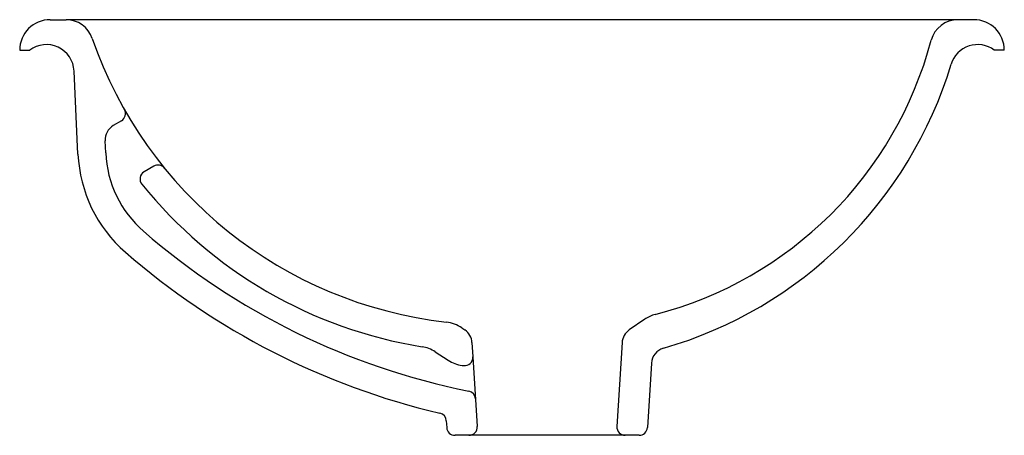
# Model space of a CAD drawing. Header units: millimetres. Extents: x -0.177 to 0.178, y -0.075 to 0.075.
import ezdxf

# ---------------------------------------------------------------- set-up
doc = ezdxf.new("R2010")
doc.units = ezdxf.units.MM
doc.layers.add('BLOCKS', color=3, linetype='Continuous')

msp = doc.modelspace()

# ---------------------------------------------------------------- linework, layer by layer
at = {"layer": 'BLOCKS'}
for p, q in [((-0.1665000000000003, 0.075), (-0.1607928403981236, 0.075)), ((0.1607928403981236, 0.075), (-0.1607928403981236, 0.075)), ((0.1665000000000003, 0.075), (0.1607928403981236, 0.075)), ((-0.1775, 0.06400000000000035), (-0.1738883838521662, 0.06400000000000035)), ((0.1775, 0.06400000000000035), (0.1738883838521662, 0.06400000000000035)), ((-0.156488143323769, 0.02645264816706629), (-0.1578994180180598, 0.05646963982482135)), ((-0.1408291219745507, 0.0385103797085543), (-0.1437728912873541, 0.03676483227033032)), ((-0.1464991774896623, 0.0269222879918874), (-0.1467060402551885, 0.03132213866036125)), ((-0.1291750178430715, 0.02213463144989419), (-0.1326525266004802, 0.02007259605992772)), ((0.04784839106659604, -0.03311897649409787), (0.04226545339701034, -0.03698463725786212)), ((-0.01812162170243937, -0.03620489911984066), (-0.01699549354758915, -0.03698463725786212)), ((-0.01442263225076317, -0.04154544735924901), (-0.01410341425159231, -0.04668261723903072)), ((0.03969259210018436, -0.04154544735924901), (0.03781174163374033, -0.07181394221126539)), ((-0.02769862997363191, -0.04484949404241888), (-0.02303023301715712, -0.0479117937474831)), ((-0.01410341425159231, -0.04668261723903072), (-0.01254178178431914, -0.07181394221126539)), ((0.05025252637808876, -0.04896885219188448), (0.04880983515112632, -0.0721860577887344)), ((-0.01798257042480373, -0.04977942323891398), (-0.01748119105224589, -0.0498440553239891)), ((-0.0236922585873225, -0.06973375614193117), (-0.02353987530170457, -0.0721860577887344)), ((0.04581561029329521, -0.075), (-0.02054565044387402, -0.075))]:
    msp.add_line(p, q, dxfattribs=at)
for centre, radius, start, end in [((-0.1664999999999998, 0.06400000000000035), 0.011, 90, 180), ((-0.1607928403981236, 0.065), 0.01, 19.009511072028, 90), ((0.1607928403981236, 0.065), 0.01, 90, 165.1733394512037), ((0.1665000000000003, 0.06400000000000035), 0.011, 0, 90), ((-0.006388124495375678, 0.1181944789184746), 0.1533109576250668, 199.009511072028, 263.5519940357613), ((0.01683902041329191, 0.103105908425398), 0.1389119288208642, 284.5216551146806, 345.1733394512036), ((-0.1678883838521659, 0.05600000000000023), 0.01000000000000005, 2.691828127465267, 126.8698976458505), ((0.1678883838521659, 0.05600000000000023), 0.01, 53.13010235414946, 163.1923948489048), ((0.0122633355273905, 0.1030085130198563), 0.1525698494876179, 286.1014658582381, 343.1923948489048), ((-0.1423592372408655, 0.04109083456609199), 0.003, 300.6663890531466, 29.55579501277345), ((-0.1407126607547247, 0.03160392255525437), 0.006000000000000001, 120.6663890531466, 182.6918281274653), ((-0.1065433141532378, 0.02880084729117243), 0.05, 182.6918281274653, 228.914474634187), ((-0.1065433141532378, 0.02880084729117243), 0.04, 182.6918281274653, 228.914474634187), ((-0.1276449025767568, 0.01955417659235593), 0.003, 39.12776095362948, 120.6663890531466), ((-0.1311224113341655, 0.01749214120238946), 0.003, 120.6663890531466, 218.9151468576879), ((-0.006388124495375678, 0.1181944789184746), 0.1633109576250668, 218.9151468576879, 260.8452058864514), ((0.03425343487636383, 0.1902815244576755), 0.2542422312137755, 228.914474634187, 258.6984305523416), ((0.03425343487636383, 0.1902815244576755), 0.2642422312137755, 228.914474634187, 256.8187346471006), ((0.0546795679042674, -0.04298482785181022), 0.012, 104.5216551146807, 124.6989694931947), ((-0.02495279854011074, -0.04607075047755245), 0.012, 55.3010305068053, 83.55199403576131), ((-0.02041108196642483, -0.04191756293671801), 0.006000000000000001, 3.555723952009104, 55.3010305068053), ((0.04568104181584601, -0.04191756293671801), 0.006000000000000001, 124.6989694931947, 176.4442760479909), ((-0.0342805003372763, -0.05488338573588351), 0.012, 56.73657281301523, 80.84520588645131), ((0.05624097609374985, -0.04934096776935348), 0.006000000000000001, 106.1014658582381, 176.4442760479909), ((-0.01644836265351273, -0.03787790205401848), 0.012, 236.7365728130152, 262.6545929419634), ((-0.01709763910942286, -0.04686867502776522), 0.003, 262.6545929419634, 3.555723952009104), ((-0.01615909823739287, -0.061972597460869), 0.003, 3.555723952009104, 78.6984305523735), ((-0.02668648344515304, -0.06991981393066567), 0.003, 3.555723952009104, 76.81873464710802), ((-0.02054565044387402, -0.07199999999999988), 0.003, 183.5557239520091, 270), ((-0.01553600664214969, -0.07199999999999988), 0.003, 270, 3.555723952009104), ((0.04080596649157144, -0.07199999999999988), 0.003, 176.4442760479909, 270), ((0.04581561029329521, -0.07199999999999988), 0.003, 270, 356.4442760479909)]:
    msp.add_arc(centre, radius, start, end, dxfattribs=at)

doc.saveas('drawing.dxf')
